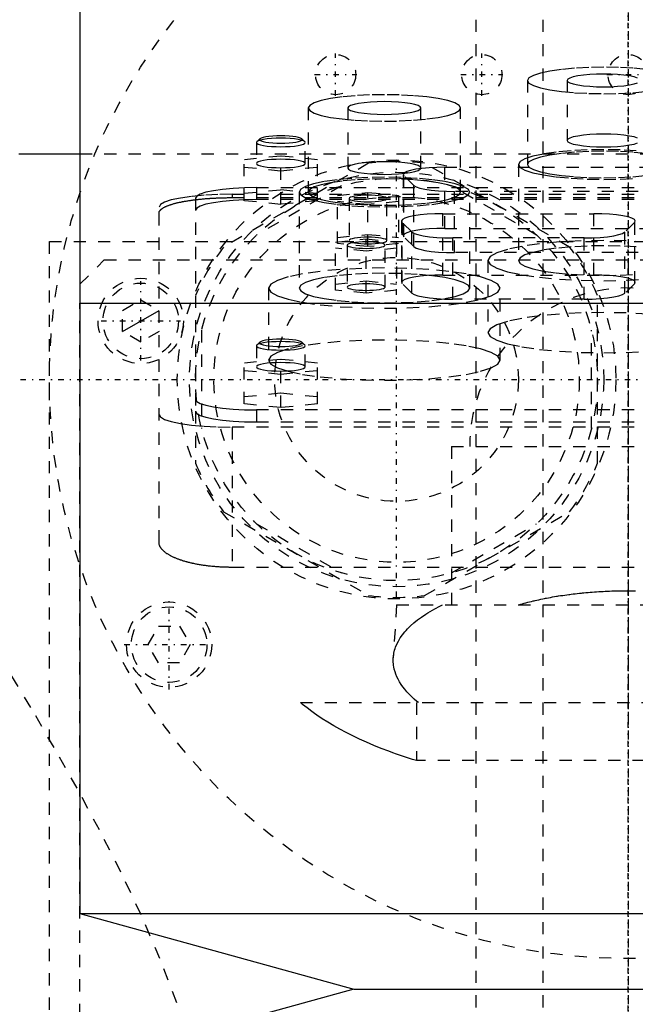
# Model space of a CAD drawing. Extents: x -120 to 120, y -123 to 443.
# Tile 6 of 9: x -50 to 1, y 249 to 330. Entities that reach past the tile are written whole.
import ezdxf

# ---------------------------------------------------------------- set-up
doc = ezdxf.new("R2010")
doc.units = 0
doc.linetypes.add('CENTER', pattern=[1.5, 0.45, -0.5, 0.05, -0.5])
doc.linetypes.add('DASHED', pattern=[2, 1, -1])
for name, color, linetype in [('AM_0', 7, 'CONTINUOUS'), ('AM_10', 7, 'CONTINUOUS'), ('AM_3', 7, 'DASHED'), ('AM_7', 7, 'CENTER')]:
    doc.layers.add(name, color=color, linetype=linetype)

msp = doc.modelspace()

# ---------------------------------------------------------------- linework, layer by layer
at = {"layer": 'AM_0', "color": 7, "linetype": 'CONTINUOUS'}
for p, q in [((-45, 356.3), (-45, 306.25)), ((-50, 318.5), (-45, 318.5)), ((-45, 306.25), (-45, 256.2)), ((-45, 306.25), (45, 306.25)), ((-45, 306.25), (0, 306.25)), ((-45, 256.2), (-22.5, 250)), ((-45, 256.2), (45, 256.2)), ((-22.5, 250), (-45, 243.8)), ((-22.5, 250), (22.5, 250))]:
    msp.add_line(p, q, dxfattribs=at)
at = {"layer": 'AM_10', "color": 7, "linetype": 'CONTINUOUS'}
msp.add_line((-41.5, 303.934), (-38.5, 305.666), dxfattribs=at)
at = {"layer": 'AM_3', "color": 6, "linetype": 'DASHED'}
for p, q in [((-7, 417.5), (-7, -97.5)), ((-12.5, 405.5), (-12.5, -56.5)), ((-8.25, 324.519), (-8.25, 317.625)), ((-5, 324.519), (-5, 319.595)), ((-26.25, 322.262), (-26.25, 315.368)), ((-23, 322.262), (-23, 317.337)), ((-17, 317.337), (-17, 322.262)), ((-13.75, 315.368), (-13.75, 322.262)), ((-30.469, 319.493), (-30.5, 319.432)), ((-30.5, 319.432), (-30.5, 317.709)), ((-30.223, 319.732), (-30.469, 319.493)), ((-26.531, 319.493), (-26.777, 319.732)), ((-26.5, 317.709), (-26.5, 319.432)), ((-45, 318.5), (45, 318.5)), ((-28.5, 318.32), (-31.5, 318.019)), ((-28.5, 314.359), (-28.5, 318.32)), ((-25.5, 318.019), (-28.5, 318.32)), ((-21.296, 317.727), (-33.204, 310.852)), ((-31.5, 314.66), (-31.5, 318.019)), ((-31.5, 317.417), (-28.5, 317.117)), ((-28.5, 317.117), (-25.5, 317.417)), ((-25.5, 314.66), (-25.5, 318.019)), ((-4.796, 310.852), (-16.704, 317.727)), ((-15.048, 317.404), (5.648, 317.404)), ((-15.048, 312.382), (-15.048, 317.404)), ((-9, 317.625), (-9, 309.747)), ((-18.448, 316.814), (-18.448, 311.791)), ((-18.396, 311.689), (-18.396, 316.711)), ((-17.585, 315.912), (-18.396, 316.711)), ((-23.509, 315.872), (-30.491, 311.841)), ((-17.585, 310.89), (-17.585, 315.912)), ((-7.509, 311.841), (-14.491, 315.872)), ((-32.5, 315.182), (-32.5, 314.91)), ((-32.5, 315.182), (32.5, 315.182)), ((-31.5, 315.262), (-28.5, 315.563)), ((-30.5, 315.733), (30.5, 315.733)), ((-30.5, 315.733), (-30.5, 314.748)), ((-28.5, 315.563), (-25.5, 315.262)), ((-27, 315.368), (-27, 307.489)), ((-23.85, 315.089), (-21.35, 315.34)), ((-23.85, 311.141), (-23.85, 315.089)), ((-21.35, 315.34), (-18.85, 315.089)), ((-21.35, 310.891), (-21.35, 315.34)), ((-18.85, 315.089), (-18.85, 311.141)), ((-14.237, 310.402), (-14.237, 315.425)), ((4.837, 315.425), (-14.237, 315.425)), ((-13, 307.489), (-13, 315.368)), ((-38.5, 286.634), (-38.5, 314.14)), ((-35.5, 314.865), (-35.5, 297.383)), ((-32.5, 314.91), (32.5, 314.91)), ((-28.5, 314.359), (-31.5, 314.66)), ((30.5, 314.748), (-30.5, 314.748)), ((-25.5, 314.66), (-28.5, 314.359)), ((-21.35, 314.337), (-23.85, 314.588)), ((-22.9, 314.839), (-22.9, 311.392)), ((-18.85, 314.588), (-21.35, 314.337)), ((-19.8, 311.392), (-19.8, 314.839)), ((-15.198, 313.584), (-2.802, 313.584)), ((-15.198, 308.561), (-15.198, 313.584)), ((-2.802, 308.561), (-2.802, 313.584)), ((-18.598, 312.994), (-18.598, 307.971)), ((-18.546, 307.868), (-18.546, 312.891)), ((-17.735, 312.092), (-18.546, 312.891)), ((0.546, 312.891), (-0.265, 312.092)), ((0.546, 307.868), (0.546, 312.891)), ((-23.85, 311.642), (-21.35, 311.893)), ((-21.35, 311.893), (-18.85, 311.642)), ((-17.735, 307.07), (-17.735, 312.092)), ((-15.048, 312.382), (5.648, 312.382)), ((-0.265, 307.07), (-0.265, 312.092)), ((-47.497, 218.3), (-47.497, 311.3)), ((-47.497, 311.3), (47.497, 311.3)), ((-24, 311.269), (-21.5, 311.52)), ((-24, 307.321), (-24, 311.269)), ((-21.35, 310.891), (-23.85, 311.141)), ((-23.05, 311.018), (-23.05, 307.572)), ((-21.5, 311.52), (-19, 311.269)), ((-21.5, 307.07), (-21.5, 311.52)), ((-18.85, 311.141), (-21.35, 310.891)), ((-19.95, 307.572), (-19.95, 311.018)), ((-19, 311.269), (-19, 307.321)), ((-17.585, 310.89), (-18.396, 311.689)), ((-14.387, 306.582), (-14.387, 311.604)), ((-3.613, 311.604), (-14.387, 311.604)), ((-3.613, 306.582), (-3.613, 311.604)), ((-21.5, 310.517), (-24, 310.768)), ((-19, 310.768), (-21.5, 310.517)), ((4.837, 310.402), (-14.237, 310.402)), ((-45, 307.8), (-43, 309.8)), ((-43, 309.8), (44, 309.8)), ((-11.5, 309.747), (-11.5, 303.838)), ((-15.198, 308.561), (-2.802, 308.561)), ((-24, 307.822), (-21.5, 308.073)), ((-21.5, 308.073), (-19, 307.822)), ((-17.735, 307.07), (-18.546, 307.868)), ((0.546, 307.868), (-0.265, 307.07)), ((-29.5, 307.489), (-29.5, 301.581)), ((-21.5, 307.07), (-24, 307.321)), ((-19, 307.321), (-21.5, 307.07)), ((-10.5, 301.581), (-10.5, 307.489)), ((-2.5, 293.125), (-2.5, 306.875)), ((-45, 221.8), (-45, 306.25)), ((-41.5, 305.666), (-40, 306.532)), ((-40, 306.532), (-38.5, 305.666)), ((-3.613, 306.582), (-14.387, 306.582)), ((-41.5, 303.934), (-41.5, 305.666)), ((-40, 303.068), (-41.5, 303.934)), ((-38.5, 303.934), (-40, 303.068)), ((-35, 304.031), (-35, 295.969)), ((-3, 295.969), (-3, 304.031)), ((-30.223, 303.056), (-30.469, 302.817)), ((-26.531, 302.817), (-26.777, 303.056)), ((-30.5, 302.756), (-30.5, 301.032)), ((-26.5, 301.032), (-26.5, 302.756)), ((-28.5, 301.643), (-31.5, 301.342)), ((-31.5, 297.99), (-31.5, 301.342)), ((-28.5, 297.689), (-28.5, 301.643)), ((-25.5, 301.342), (-28.5, 301.643)), ((-25.5, 297.99), (-25.5, 301.342)), ((-31.5, 300.741), (-28.5, 300.44)), ((-28.5, 300.44), (-25.5, 300.741)), ((-31.5, 298.591), (-28.5, 298.892)), ((-28.5, 298.892), (-25.5, 298.591)), ((-28.5, 297.689), (-31.5, 297.99)), ((-25.5, 297.99), (-28.5, 297.689)), ((-35.5, 297.383), (-35.5, 293.125)), ((30.5, 297.5), (-30.5, 297.5)), ((-30.5, 297.5), (-30.5, 296.515)), ((-30.5, 296.515), (30.5, 296.515)), ((-32.5, 296.081), (-32.5, 284.586)), ((32.5, 296.081), (-32.5, 296.081)), ((-14.5, 294.5), (-14.5, 281.5)), ((-14.5, 294.5), (14.5, 294.5)), ((-33.204, 289.148), (-21.296, 282.273)), ((-16.704, 282.273), (-4.796, 289.148)), ((-30.491, 288.159), (-23.509, 284.128)), ((-14.491, 284.128), (-7.509, 288.159)), ((32.5, 284.586), (-32.5, 284.586)), ((-19, 281.5), (-19.272, 277.154)), ((-19, 281.5), (19, 281.5)), ((-39.404, 278.25), (-38.538, 279.75)), ((-38.538, 279.75), (-36.806, 279.75)), ((-36.806, 279.75), (-35.94, 278.25)), ((-38.538, 276.75), (-39.404, 278.25)), ((-35.94, 278.25), (-36.806, 276.75)), ((-36.806, 276.75), (-38.538, 276.75)), ((-26.891, 273.5), (26.891, 273.5)), ((-17.375, 273.5), (-17.375, 268.733)), ((17.375, 268.733), (-17.375, 268.733))]:
    msp.add_line(p, q, dxfattribs=at)
for points in [[(1.472, 325.422), (0.392, 325.522), (-0.781, 325.584), (-2, 325.604), (-3.219, 325.584), (-4.392, 325.522), (-5.472, 325.422), (-6.419, 325.287), (-7.197, 325.122), (-7.774, 324.934), (-8.13, 324.731), (-8.25, 324.519), (-8.13, 324.307), (-7.774, 324.104), (-7.197, 323.916), (-6.419, 323.752), (-5.472, 323.617), (-4.392, 323.516), (-3.219, 323.455), (-2, 323.434), (-0.781, 323.455), (0.392, 323.516), (1.472, 323.617)], [(0.772, 324.719), (0.494, 324.809), (0.121, 324.888), (-0.333, 324.952), (-0.852, 325), (-1.415, 325.03), (-2, 325.04), (-2.585, 325.03), (-3.148, 325), (-3.667, 324.952), (-4.121, 324.888), (-4.494, 324.809), (-4.772, 324.719), (-4.942, 324.621), (-5, 324.519), (-4.942, 324.418), (-4.772, 324.32), (-4.494, 324.23), (-4.121, 324.151), (-3.667, 324.086), (-3.148, 324.038), (-2.585, 324.008), (-2, 323.998), (-1.415, 324.008), (-0.852, 324.038), (-0.333, 324.086), (0.121, 324.151), (0.494, 324.23), (0.772, 324.32)], [(0.772, 319.794), (0.494, 319.885), (0.121, 319.963), (-0.333, 320.028), (-0.852, 320.076), (-1.415, 320.106), (-2, 320.116), (-2.585, 320.106), (-3.148, 320.076), (-3.667, 320.028), (-4.121, 319.963), (-4.494, 319.885), (-4.772, 319.794), (-4.942, 319.697), (-5, 319.595), (-4.942, 319.493), (-4.772, 319.396), (-4.494, 319.306), (-4.121, 319.227), (-3.667, 319.162), (-3.148, 319.114), (-2.585, 319.084), (-2, 319.074), (-1.415, 319.084), (-0.852, 319.114), (-0.333, 319.162), (0.121, 319.227), (0.494, 319.306), (0.772, 319.396)], [(-30.5, 319.432), (-30.462, 319.364), (-30.348, 319.299), (-30.163, 319.239), (-29.914, 319.187), (-29.611, 319.143), (-29.265, 319.111), (-28.89, 319.092), (-28.5, 319.085), (-28.11, 319.092), (-27.735, 319.111), (-27.389, 319.143), (-27.086, 319.187), (-26.837, 319.239), (-26.652, 319.299), (-26.538, 319.364), (-26.5, 319.432)], [(-28.5, 319.78), (-28.896, 319.773), (-29.275, 319.752), (-29.625, 319.719), (-29.93, 319.675), (-30.178, 319.621), (-30.36, 319.56), (-30.469, 319.493)], [(-26.5, 319.432), (-26.538, 319.5), (-26.652, 319.565), (-26.837, 319.625), (-27.086, 319.678), (-27.389, 319.721), (-27.735, 319.753), (-28.11, 319.773), (-28.5, 319.78)], [(0.679, 318.749), (-0.634, 318.818), (-2, 318.841), (-3.366, 318.818), (-4.679, 318.749), (-5.889, 318.636), (-6.95, 318.485), (-7.82, 318.301), (-8.467, 318.091), (-8.865, 317.863), (-9, 317.625), (-8.865, 317.388), (-8.467, 317.16), (-7.82, 316.95), (-6.95, 316.766), (-5.889, 316.615), (-4.679, 316.502), (-3.366, 316.433), (-2, 316.41), (-0.634, 316.433), (0.679, 316.502)], [(1.472, 318.528), (0.392, 318.628), (-0.781, 318.69), (-2, 318.711), (-3.219, 318.69), (-4.392, 318.628), (-5.472, 318.528), (-6.419, 318.393), (-7.197, 318.228), (-7.774, 318.041), (-8.13, 317.837), (-8.25, 317.625), (-8.13, 317.414), (-7.774, 317.21), (-7.197, 317.023), (-6.419, 316.858), (-5.472, 316.723), (-4.392, 316.623), (-3.219, 316.561), (-2, 316.54), (-0.781, 316.561), (0.392, 316.623), (1.472, 316.723)], [(-28.5, 318.056), (-28.89, 318.049), (-29.265, 318.03), (-29.611, 317.998), (-29.914, 317.954), (-30.163, 317.902), (-30.348, 317.842), (-30.462, 317.777), (-30.5, 317.709)], [(-30.5, 317.709), (-30.462, 317.641), (-30.348, 317.576), (-30.163, 317.516), (-29.914, 317.463), (-29.611, 317.42), (-29.265, 317.388), (-28.89, 317.368), (-28.5, 317.362), (-28.11, 317.368), (-27.735, 317.388), (-27.389, 317.42), (-27.086, 317.463), (-26.837, 317.516), (-26.652, 317.576), (-26.538, 317.641), (-26.5, 317.709), (-26.538, 317.777), (-26.652, 317.842), (-26.837, 317.902), (-27.086, 317.954), (-27.389, 317.998), (-27.735, 318.03), (-28.11, 318.049), (-28.5, 318.056)], [(-15.048, 317.404), (-15.703, 317.393), (-16.334, 317.36), (-16.916, 317.307), (-17.429, 317.235), (-17.852, 317.148), (-18.17, 317.048), (-18.371, 316.939), (-18.447, 316.825), (-18.396, 316.711)], [(-17.585, 315.912), (-17.402, 315.799), (-17.093, 315.695), (-16.671, 315.603), (-16.152, 315.527), (-15.558, 315.471), (-14.911, 315.436), (-14.237, 315.425)], [(-32.5, 315.182), (-33.671, 315.162), (-34.796, 315.103), (-35.833, 315.007), (-36.743, 314.877), (-37.489, 314.719), (-38.043, 314.539), (-38.385, 314.344), (-38.5, 314.14)], [(-30.5, 315.733), (-31.475, 315.716), (-32.413, 315.667), (-33.278, 315.587), (-34.036, 315.479), (-34.657, 315.347), (-35.119, 315.197), (-35.404, 315.034), (-35.5, 314.865)], [(-19.8, 314.839), (-19.83, 314.891), (-19.918, 314.942), (-20.061, 314.988), (-20.254, 315.029), (-20.489, 315.062), (-20.757, 315.087), (-21.048, 315.103), (-21.35, 315.108), (-21.652, 315.103), (-21.943, 315.087), (-22.211, 315.062), (-22.446, 315.029), (-22.639, 314.988), (-22.782, 314.942), (-22.87, 314.891), (-22.9, 314.839)], [(-30.5, 314.748), (-31.475, 314.732), (-32.413, 314.682), (-33.278, 314.602), (-34.036, 314.494), (-34.657, 314.362), (-35.119, 314.212), (-35.404, 314.049), (-35.5, 313.88)], [(-22.9, 314.839), (-22.87, 314.786), (-22.782, 314.736), (-22.639, 314.689), (-22.446, 314.648), (-22.211, 314.615), (-21.943, 314.59), (-21.652, 314.575), (-21.35, 314.57), (-21.048, 314.575), (-20.757, 314.59), (-20.489, 314.615), (-20.254, 314.648), (-20.061, 314.689), (-19.918, 314.736), (-19.83, 314.786), (-19.8, 314.839)], [(-15.198, 313.584), (-15.853, 313.573), (-16.484, 313.54), (-17.066, 313.487), (-17.579, 313.415), (-18.002, 313.327), (-18.32, 313.227), (-18.521, 313.118), (-18.597, 313.005), (-18.546, 312.891)], [(0.546, 312.891), (0.597, 313.005), (0.521, 313.118), (0.32, 313.227), (0.002, 313.327), (-0.421, 313.415), (-0.934, 313.487), (-1.516, 313.54), (-2.147, 313.573), (-2.802, 313.584)], [(-15.048, 312.382), (-15.703, 312.371), (-16.334, 312.338), (-16.916, 312.285), (-17.429, 312.213), (-17.852, 312.125), (-18.17, 312.025), (-18.371, 311.916), (-18.447, 311.803), (-18.396, 311.689)], [(-17.735, 312.092), (-17.552, 311.979), (-17.243, 311.874), (-16.821, 311.782), (-16.302, 311.707), (-15.708, 311.651), (-15.061, 311.616), (-14.387, 311.604)], [(-3.613, 311.604), (-2.939, 311.616), (-2.292, 311.651), (-1.698, 311.707), (-1.179, 311.782), (-0.757, 311.874), (-0.448, 311.979), (-0.265, 312.092)], [(1.635, 311.271), (-0.147, 311.365), (-2, 311.397), (-3.853, 311.365), (-5.635, 311.271), (-7.278, 311.119), (-8.718, 310.914), (-9.899, 310.664), (-10.777, 310.378), (-11.317, 310.069), (-11.5, 309.747), (-11.317, 309.425), (-10.777, 309.116), (-9.899, 308.831), (-8.718, 308.581), (-7.278, 308.375), (-5.635, 308.223), (-3.853, 308.129), (-2, 308.097), (-0.147, 308.129), (1.635, 308.223)], [(0.679, 310.87), (-0.634, 310.939), (-2, 310.963), (-3.366, 310.939), (-4.679, 310.87), (-5.889, 310.758), (-6.95, 310.607), (-7.82, 310.422), (-8.467, 310.212), (-8.865, 309.984), (-9, 309.747), (-8.865, 309.51), (-8.467, 309.282), (-7.82, 309.072), (-6.95, 308.888), (-5.889, 308.736), (-4.679, 308.624), (-3.366, 308.555), (-2, 308.531), (-0.634, 308.555), (0.679, 308.624)], [(-17.585, 310.89), (-17.402, 310.777), (-17.093, 310.672), (-16.671, 310.58), (-16.152, 310.505), (-15.558, 310.448), (-14.911, 310.414), (-14.237, 310.402)], [(-15.198, 308.561), (-15.853, 308.55), (-16.484, 308.518), (-17.066, 308.464), (-17.579, 308.392), (-18.002, 308.305), (-18.32, 308.205), (-18.521, 308.096), (-18.597, 307.982), (-18.546, 307.868)], [(0.546, 307.868), (0.597, 307.982), (0.521, 308.096), (0.32, 308.205), (0.002, 308.305), (-0.421, 308.392), (-0.934, 308.464), (-1.516, 308.518), (-2.147, 308.55), (-2.802, 308.561)], [(-17.735, 307.07), (-17.552, 306.957), (-17.243, 306.852), (-16.821, 306.76), (-16.302, 306.684), (-15.708, 306.628), (-15.061, 306.594), (-14.387, 306.582)], [(-3.613, 306.582), (-2.939, 306.594), (-2.292, 306.628), (-1.698, 306.684), (-1.179, 306.76), (-0.757, 306.852), (-0.448, 306.957), (-0.265, 307.07)], [(1.635, 305.362), (-0.147, 305.456), (-2, 305.488), (-3.853, 305.456), (-5.635, 305.362), (-7.278, 305.21), (-8.718, 305.005), (-9.899, 304.755), (-10.777, 304.469), (-11.317, 304.16), (-11.5, 303.838), (-11.317, 303.516), (-10.777, 303.207), (-9.899, 302.922), (-8.718, 302.672), (-7.278, 302.466), (-5.635, 302.314), (-3.853, 302.22), (-2, 302.188), (-0.147, 302.22), (1.635, 302.314)], [(-30.223, 303.056), (-30.25, 302.996), (-30.21, 302.937), (-30.105, 302.881), (-29.939, 302.829), (-29.718, 302.784), (-29.451, 302.747), (-29.147, 302.72), (-28.819, 302.703), (-28.479, 302.698), (-28.139, 302.705), (-27.813, 302.722), (-27.513, 302.751), (-27.251, 302.789), (-27.037, 302.835), (-26.878, 302.888), (-26.781, 302.945), (-26.75, 303.004), (-26.785, 303.063), (-26.886, 303.12), (-27.049, 303.172), (-27.266, 303.217), (-27.531, 303.255), (-27.833, 303.283), (-28.16, 303.3), (-28.5, 303.306)], [(-28.5, 303.306), (-28.846, 303.3), (-29.179, 303.282), (-29.484, 303.253), (-29.751, 303.214), (-29.968, 303.167), (-30.128, 303.114), (-30.223, 303.056)], [(-28.5, 301.38), (-28.89, 301.373), (-29.265, 301.353), (-29.611, 301.321), (-29.914, 301.278), (-30.163, 301.225), (-30.348, 301.165), (-30.462, 301.1), (-30.5, 301.032)], [(-30.5, 301.032), (-30.462, 300.965), (-30.348, 300.899), (-30.163, 300.839), (-29.914, 300.787), (-29.611, 300.744), (-29.265, 300.711), (-28.89, 300.692), (-28.5, 300.685), (-28.11, 300.692), (-27.735, 300.711), (-27.389, 300.744), (-27.086, 300.787), (-26.837, 300.839), (-26.652, 300.899), (-26.538, 300.965), (-26.5, 301.032), (-26.538, 301.1), (-26.652, 301.165), (-26.837, 301.225), (-27.086, 301.278), (-27.389, 301.321), (-27.735, 301.353), (-28.11, 301.373), (-28.5, 301.38)], [(-35.5, 298.368), (-35.404, 298.199), (-35.119, 298.036), (-34.657, 297.886), (-34.036, 297.754), (-33.278, 297.646), (-32.413, 297.566), (-31.475, 297.517), (-30.5, 297.5)], [(-35.5, 297.383), (-35.404, 297.214), (-35.119, 297.051), (-34.657, 296.901), (-34.036, 296.769), (-33.278, 296.662), (-32.413, 296.581), (-31.475, 296.532), (-30.5, 296.515)], [(-38.5, 297.123), (-38.385, 296.92), (-38.043, 296.724), (-37.489, 296.544), (-36.743, 296.386), (-35.833, 296.257), (-34.796, 296.16), (-33.671, 296.101), (-32.5, 296.081)]]:
    msp.add_lwpolyline(points, dxfattribs=at)
for points in [[(-26.25, 322.262), (-26.13, 322.05), (-25.774, 321.847), (-25.197, 321.659), (-24.419, 321.495), (-23.472, 321.36), (-22.392, 321.259), (-21.219, 321.198), (-20, 321.177), (-18.781, 321.198), (-17.608, 321.259), (-16.528, 321.36), (-15.581, 321.495), (-14.803, 321.659), (-14.226, 321.847), (-13.87, 322.05), (-13.75, 322.262), (-13.87, 322.474), (-14.226, 322.677), (-14.803, 322.865), (-15.581, 323.03), (-16.528, 323.165), (-17.608, 323.265), (-18.781, 323.327), (-20, 323.347), (-21.219, 323.327), (-22.392, 323.265), (-23.472, 323.165), (-24.419, 323.03), (-25.197, 322.865), (-25.774, 322.677), (-26.13, 322.474)], [(-23, 322.262), (-22.942, 322.161), (-22.772, 322.063), (-22.494, 321.973), (-22.121, 321.894), (-21.667, 321.829), (-21.148, 321.781), (-20.585, 321.751), (-20, 321.741), (-19.415, 321.751), (-18.852, 321.781), (-18.333, 321.829), (-17.879, 321.894), (-17.506, 321.973), (-17.228, 322.063), (-17.058, 322.161), (-17, 322.262), (-17.058, 322.364), (-17.228, 322.462), (-17.506, 322.552), (-17.879, 322.631), (-18.333, 322.695), (-18.852, 322.743), (-19.415, 322.773), (-20, 322.783), (-20.585, 322.773), (-21.148, 322.743), (-21.667, 322.695), (-22.121, 322.631), (-22.494, 322.552), (-22.772, 322.462), (-22.942, 322.364)], [(-26.75, 319.678), (-26.784, 319.738), (-26.883, 319.795), (-27.045, 319.847), (-27.263, 319.893), (-27.528, 319.931), (-27.83, 319.959), (-28.159, 319.976), (-28.5, 319.982), (-28.841, 319.976), (-29.17, 319.959), (-29.472, 319.931), (-29.737, 319.893), (-29.955, 319.847), (-30.117, 319.795), (-30.216, 319.738), (-30.25, 319.678), (-30.216, 319.619), (-30.117, 319.562), (-29.955, 319.51), (-29.737, 319.464), (-29.472, 319.426), (-29.17, 319.398), (-28.841, 319.38), (-28.5, 319.375), (-28.159, 319.38), (-27.83, 319.398), (-27.528, 319.426), (-27.263, 319.464), (-27.045, 319.51), (-26.883, 319.562), (-26.784, 319.619)], [(-23, 317.337), (-22.942, 317.236), (-22.772, 317.138), (-22.494, 317.048), (-22.121, 316.969), (-21.667, 316.904), (-21.148, 316.856), (-20.585, 316.826), (-20, 316.816), (-19.415, 316.826), (-18.852, 316.856), (-18.333, 316.904), (-17.879, 316.969), (-17.506, 317.048), (-17.228, 317.138), (-17.058, 317.236), (-17, 317.337), (-17.058, 317.439), (-17.228, 317.537), (-17.506, 317.627), (-17.879, 317.706), (-18.333, 317.77), (-18.852, 317.819), (-19.415, 317.848), (-20, 317.858), (-20.585, 317.848), (-21.148, 317.819), (-21.667, 317.77), (-22.121, 317.706), (-22.494, 317.627), (-22.772, 317.537), (-22.942, 317.439)], [(-27, 315.368), (-26.865, 315.13), (-26.467, 314.902), (-25.82, 314.692), (-24.95, 314.508), (-23.889, 314.357), (-22.679, 314.245), (-21.366, 314.175), (-20, 314.152), (-18.634, 314.175), (-17.321, 314.245), (-16.111, 314.357), (-15.05, 314.508), (-14.18, 314.692), (-13.533, 314.902), (-13.135, 315.13), (-13, 315.368), (-13.135, 315.605), (-13.533, 315.833), (-14.18, 316.043), (-15.05, 316.227), (-16.111, 316.378), (-17.321, 316.491), (-18.634, 316.56), (-20, 316.583), (-21.366, 316.56), (-22.679, 316.491), (-23.889, 316.378), (-24.95, 316.227), (-25.82, 316.043), (-26.467, 315.833), (-26.865, 315.605)], [(-26.25, 315.368), (-26.13, 315.156), (-25.774, 314.952), (-25.197, 314.765), (-24.419, 314.6), (-23.472, 314.465), (-22.392, 314.365), (-21.219, 314.303), (-20, 314.282), (-18.781, 314.303), (-17.608, 314.365), (-16.528, 314.465), (-15.581, 314.6), (-14.803, 314.765), (-14.226, 314.952), (-13.87, 315.156), (-13.75, 315.368), (-13.87, 315.579), (-14.226, 315.783), (-14.803, 315.971), (-15.581, 316.135), (-16.528, 316.27), (-17.608, 316.37), (-18.781, 316.432), (-20, 316.453), (-21.219, 316.432), (-22.392, 316.37), (-23.472, 316.27), (-24.419, 316.135), (-25.197, 315.971), (-25.774, 315.783), (-26.13, 315.579)], [(-19.95, 311.018), (-19.98, 311.071), (-20.068, 311.121), (-20.211, 311.168), (-20.404, 311.209), (-20.639, 311.242), (-20.907, 311.267), (-21.198, 311.282), (-21.5, 311.288), (-21.802, 311.282), (-22.093, 311.267), (-22.361, 311.242), (-22.596, 311.209), (-22.789, 311.168), (-22.932, 311.121), (-23.02, 311.071), (-23.05, 311.018), (-23.02, 310.966), (-22.932, 310.915), (-22.789, 310.869), (-22.596, 310.828), (-22.361, 310.795), (-22.093, 310.77), (-21.802, 310.754), (-21.5, 310.749), (-21.198, 310.754), (-20.907, 310.77), (-20.639, 310.795), (-20.404, 310.828), (-20.211, 310.869), (-20.068, 310.915), (-19.98, 310.966)], [(-19.8, 311.392), (-19.83, 311.444), (-19.918, 311.495), (-20.061, 311.541), (-20.254, 311.582), (-20.489, 311.616), (-20.757, 311.641), (-21.048, 311.656), (-21.35, 311.661), (-21.652, 311.656), (-21.943, 311.641), (-22.211, 311.616), (-22.446, 311.582), (-22.639, 311.541), (-22.782, 311.495), (-22.87, 311.444), (-22.9, 311.392), (-22.87, 311.339), (-22.782, 311.289), (-22.639, 311.242), (-22.446, 311.202), (-22.211, 311.168), (-21.943, 311.143), (-21.652, 311.128), (-21.35, 311.123), (-21.048, 311.128), (-20.757, 311.143), (-20.489, 311.168), (-20.254, 311.202), (-20.061, 311.242), (-19.918, 311.289), (-19.83, 311.339)], [(-29.5, 307.489), (-29.317, 307.167), (-28.777, 306.858), (-27.899, 306.573), (-26.718, 306.323), (-25.278, 306.118), (-23.635, 305.965), (-21.853, 305.871), (-20, 305.839), (-18.147, 305.871), (-16.365, 305.965), (-14.722, 306.118), (-13.282, 306.323), (-12.101, 306.573), (-11.223, 306.858), (-10.683, 307.167), (-10.5, 307.489), (-10.683, 307.811), (-11.223, 308.12), (-12.101, 308.406), (-13.282, 308.656), (-14.722, 308.861), (-16.365, 309.013), (-18.147, 309.107), (-20, 309.139), (-21.853, 309.107), (-23.635, 309.013), (-25.278, 308.861), (-26.718, 308.656), (-27.899, 308.406), (-28.777, 308.12), (-29.317, 307.811)], [(-27, 307.489), (-26.865, 307.252), (-26.467, 307.024), (-25.82, 306.814), (-24.95, 306.63), (-23.889, 306.478), (-22.679, 306.366), (-21.366, 306.297), (-20, 306.274), (-18.634, 306.297), (-17.321, 306.366), (-16.111, 306.478), (-15.05, 306.63), (-14.18, 306.814), (-13.533, 307.024), (-13.135, 307.252), (-13, 307.489), (-13.135, 307.726), (-13.533, 307.954), (-14.18, 308.164), (-15.05, 308.349), (-16.111, 308.5), (-17.321, 308.612), (-18.634, 308.681), (-20, 308.705), (-21.366, 308.681), (-22.679, 308.612), (-23.889, 308.5), (-24.95, 308.349), (-25.82, 308.164), (-26.467, 307.954), (-26.865, 307.726)], [(-19.95, 307.572), (-19.98, 307.624), (-20.068, 307.675), (-20.211, 307.721), (-20.404, 307.762), (-20.639, 307.795), (-20.907, 307.82), (-21.198, 307.836), (-21.5, 307.841), (-21.802, 307.836), (-22.093, 307.82), (-22.361, 307.795), (-22.596, 307.762), (-22.789, 307.721), (-22.932, 307.675), (-23.02, 307.624), (-23.05, 307.572), (-23.02, 307.519), (-22.932, 307.469), (-22.789, 307.422), (-22.596, 307.381), (-22.361, 307.348), (-22.093, 307.323), (-21.802, 307.308), (-21.5, 307.302), (-21.198, 307.308), (-20.907, 307.323), (-20.639, 307.348), (-20.404, 307.381), (-20.211, 307.422), (-20.068, 307.469), (-19.98, 307.519)], [(-26.5, 302.756), (-26.538, 302.824), (-26.652, 302.889), (-26.837, 302.949), (-27.086, 303.001), (-27.389, 303.045), (-27.735, 303.077), (-28.11, 303.096), (-28.5, 303.103), (-28.89, 303.096), (-29.265, 303.077), (-29.611, 303.045), (-29.914, 303.001), (-30.163, 302.949), (-30.348, 302.889), (-30.462, 302.824), (-30.5, 302.756), (-30.462, 302.688), (-30.348, 302.623), (-30.163, 302.563), (-29.914, 302.51), (-29.611, 302.467), (-29.265, 302.435), (-28.89, 302.415), (-28.5, 302.408), (-28.11, 302.415), (-27.735, 302.435), (-27.389, 302.467), (-27.086, 302.51), (-26.837, 302.563), (-26.652, 302.623), (-26.538, 302.688)], [(-29.5, 301.581), (-29.317, 301.259), (-28.777, 300.949), (-27.899, 300.664), (-26.718, 300.414), (-25.278, 300.209), (-23.635, 300.057), (-21.853, 299.963), (-20, 299.931), (-18.147, 299.963), (-16.365, 300.057), (-14.722, 300.209), (-13.282, 300.414), (-12.101, 300.664), (-11.223, 300.949), (-10.683, 301.259), (-10.5, 301.581), (-10.683, 301.903), (-11.223, 302.212), (-12.101, 302.497), (-13.282, 302.747), (-14.722, 302.952), (-16.365, 303.105), (-18.147, 303.199), (-20, 303.23), (-21.853, 303.199), (-23.635, 303.105), (-25.278, 302.952), (-26.718, 302.747), (-27.899, 302.497), (-28.777, 302.212), (-29.317, 301.903)]]:
    msp.add_lwpolyline(points, close=True, dxfattribs=at)
for points in [[(-38.5, 313.644, 0), (-38.5, 313.653, 0), (-38.499, 313.671, 0), (-38.496, 313.689, 0), (-38.495, 313.699, 0), (-38.493, 313.708, 0), (-38.488, 313.726, 0), (-38.482, 313.744, 0), (-38.475, 313.762, 0), (-38.466, 313.781, 0), (-38.456, 313.799, 0), (-38.451, 313.808, 0), (-38.445, 313.818, 0), (-38.433, 313.836, 0), (-38.419, 313.854, 0), (-38.404, 313.873, 0), (-38.388, 313.891, 0), (-38.371, 313.909, 0), (-38.361, 313.919, 0), (-38.352, 313.928, 0), (-38.332, 313.946, 0), (-38.31, 313.964, 0), (-38.299, 313.973, 0), (-38.288, 313.982, 0), (-38.264, 314, 0), (-38.238, 314.018, 0), (-38.225, 314.027, 0), (-38.212, 314.036, 0), (-38.184, 314.054, 0), (-38.155, 314.072, 0), (-38.125, 314.09, 0), (-38.093, 314.107, 0), (-38.06, 314.125, 0), (-38.044, 314.134, 0), (-38.026, 314.142, 0), (-37.991, 314.16, 0), (-37.955, 314.177, 0), (-37.917, 314.194, 0), (-37.878, 314.211, 0), (-37.839, 314.227, 0), (-37.818, 314.236, 0), (-37.797, 314.244, 0), (-37.755, 314.26, 0), (-37.712, 314.277, 0), (-37.668, 314.293, 0), (-37.622, 314.309, 0), (-37.576, 314.325, 0), (-37.552, 314.332, 0), (-37.528, 314.34, 0), (-37.48, 314.356, 0), (-37.43, 314.371, 0), (-37.38, 314.386, 0), (-37.329, 314.401, 0), (-37.277, 314.415, 0), (-37.25, 314.423, 0), (-37.224, 314.43, 0), (-37.17, 314.444, 0), (-37.115, 314.458, 0), (-37.06, 314.472, 0), (-37.004, 314.485, 0), (-36.947, 314.499, 0), (-36.918, 314.505, 0), (-36.89, 314.512, 0), (-36.832, 314.525, 0), (-36.773, 314.537, 0), (-36.743, 314.544, 0), (-36.714, 314.55, 0), (-36.653, 314.562, 0), (-36.592, 314.574, 0), (-36.561, 314.58, 0), (-36.529, 314.586, 0), (-36.466, 314.598, 0), (-36.401, 314.61, 0), (-36.336, 314.621, 0), (-36.269, 314.633, 0), (-36.201, 314.644, 0), (-36.167, 314.65, 0), (-36.133, 314.655, 0), (-36.063, 314.666, 0), (-35.992, 314.677, 0), (-35.921, 314.687, 0), (-35.849, 314.697, 0), (-35.775, 314.708, 0), (-35.738, 314.713, 0), (-35.701, 314.718, 0), (-35.626, 314.727, 0), (-35.551, 314.737, 0), (-35.474, 314.746, 0), (-35.397, 314.755, 0), (-35.319, 314.764, 0), (-35.28, 314.768, 0), (-35.24, 314.772, 0), (-35.161, 314.781, 0), (-35.081, 314.789, 0), (-35.001, 314.796, 0), (-34.919, 314.804, 0), (-34.838, 314.811, 0), (-34.797, 314.815, 0), (-34.756, 314.818, 0), (-34.673, 314.825, 0), (-34.59, 314.832, 0), (-34.506, 314.838, 0), (-34.422, 314.844, 0), (-34.338, 314.85, 0), (-34.296, 314.853, 0), (-34.253, 314.855, 0), (-34.168, 314.861, 0), (-34.083, 314.866, 0), (-34.04, 314.868, 0), (-33.998, 314.87, 0), (-33.912, 314.875, 0), (-33.826, 314.879, 0), (-33.783, 314.881, 0), (-33.74, 314.883, 0), (-33.654, 314.887, 0), (-33.568, 314.89, 0), (-33.482, 314.893, 0), (-33.396, 314.896, 0), (-33.309, 314.898, 0), (-33.266, 314.9, 0), (-33.223, 314.901, 0), (-33.137, 314.903, 0), (-33.052, 314.904, 0), (-32.966, 314.906, 0), (-32.881, 314.907, 0), (-32.795, 314.908, 0), (-32.753, 314.909, 0), (-32.711, 314.909, 0), (-32.626, 314.909, 0), (-32.542, 314.91, 0), (-32.5, 314.91, 0)], [(-36.41, 247.014, 0), (-37.036, 248.859, 0), (-38.423, 252.5, 0), (-39.965, 256.079, 0), (-41.63, 259.599, 0), (-43.392, 263.06, 0), (-45.227, 266.464, 0), (-46.165, 268.143, 0), (-47.112, 269.808, 0), (-49.027, 273.088, 0), (-50.953, 276.298, 0), (-52.872, 279.435, 0), (-54.769, 282.491, 0), (-56.627, 285.461, 0), (-57.538, 286.912, 0), (-58.435, 288.339, 0), (-60.178, 291.119, 0), (-61.845, 293.794, 0), (-62.647, 295.09, 0)], [(-32.5, 284.586, 0), (-32.542, 284.586, 0), (-32.627, 284.587, 0), (-32.712, 284.587, 0), (-32.755, 284.588, 0), (-32.797, 284.589, 0), (-32.883, 284.59, 0), (-32.969, 284.593, 0), (-33.055, 284.595, 0), (-33.142, 284.598, 0), (-33.228, 284.601, 0), (-33.271, 284.603, 0), (-33.315, 284.605, 0), (-33.401, 284.61, 0), (-33.488, 284.614, 0), (-33.575, 284.62, 0), (-33.661, 284.625, 0), (-33.748, 284.631, 0), (-33.791, 284.635, 0), (-33.834, 284.638, 0), (-33.92, 284.645, 0), (-34.007, 284.653, 0), (-34.05, 284.656, 0), (-34.092, 284.66, 0), (-34.178, 284.669, 0), (-34.263, 284.678, 0), (-34.306, 284.682, 0), (-34.348, 284.687, 0), (-34.433, 284.697, 0), (-34.517, 284.707, 0), (-34.601, 284.717, 0), (-34.685, 284.728, 0), (-34.768, 284.74, 0), (-34.809, 284.746, 0), (-34.85, 284.751, 0), (-34.932, 284.764, 0), (-35.013, 284.776, 0), (-35.094, 284.789, 0), (-35.174, 284.803, 0), (-35.253, 284.817, 0), (-35.293, 284.824, 0), (-35.332, 284.831, 0), (-35.41, 284.846, 0), (-35.488, 284.861, 0), (-35.564, 284.876, 0), (-35.64, 284.892, 0), (-35.715, 284.908, 0), (-35.752, 284.916, 0), (-35.789, 284.924, 0), (-35.862, 284.941, 0), (-35.935, 284.958, 0), (-36.006, 284.976, 0), (-36.077, 284.993, 0), (-36.146, 285.011, 0), (-36.181, 285.021, 0), (-36.215, 285.03, 0), (-36.282, 285.048, 0), (-36.349, 285.067, 0), (-36.414, 285.086, 0), (-36.479, 285.106, 0), (-36.542, 285.125, 0), (-36.574, 285.135, 0), (-36.605, 285.145, 0), (-36.666, 285.165, 0), (-36.726, 285.185, 0), (-36.755, 285.195, 0), (-36.785, 285.205, 0), (-36.843, 285.226, 0), (-36.901, 285.247, 0), (-36.93, 285.258, 0), (-36.959, 285.269, 0), (-37.015, 285.291, 0), (-37.071, 285.313, 0), (-37.126, 285.335, 0), (-37.181, 285.358, 0), (-37.234, 285.381, 0), (-37.261, 285.393, 0), (-37.287, 285.405, 0), (-37.339, 285.429, 0), (-37.39, 285.453, 0), (-37.44, 285.477, 0), (-37.489, 285.502, 0), (-37.537, 285.527, 0), (-37.561, 285.54, 0), (-37.584, 285.552, 0), (-37.63, 285.578, 0), (-37.675, 285.604, 0), (-37.719, 285.63, 0), (-37.762, 285.656, 0), (-37.804, 285.682, 0), (-37.825, 285.696, 0), (-37.845, 285.709, 0), (-37.885, 285.736, 0), (-37.923, 285.763, 0), (-37.96, 285.791, 0), (-37.996, 285.818, 0), (-38.031, 285.846, 0), (-38.048, 285.86, 0), (-38.065, 285.874, 0), (-38.097, 285.902, 0), (-38.129, 285.93, 0), (-38.159, 285.958, 0), (-38.188, 285.987, 0), (-38.215, 286.015, 0), (-38.228, 286.029, 0), (-38.241, 286.044, 0), (-38.266, 286.073, 0), (-38.29, 286.101, 0), (-38.301, 286.116, 0), (-38.312, 286.13, 0), (-38.334, 286.159, 0), (-38.353, 286.188, 0), (-38.363, 286.203, 0), (-38.372, 286.217, 0), (-38.389, 286.246, 0), (-38.405, 286.275, 0), (-38.42, 286.304, 0), (-38.434, 286.333, 0), (-38.446, 286.362, 0), (-38.452, 286.377, 0), (-38.457, 286.391, 0), (-38.466, 286.42, 0), (-38.475, 286.449, 0), (-38.482, 286.478, 0), (-38.488, 286.506, 0), (-38.493, 286.535, 0), (-38.495, 286.549, 0), (-38.496, 286.563, 0), (-38.499, 286.592, 0), (-38.5, 286.62, 0), (-38.5, 286.634, 0)], [(-9.024, 281.5, 0), (-8.954, 281.521, 0), (-8.813, 281.562, 0), (-8.67, 281.602, 0), (-8.598, 281.622, 0), (-8.526, 281.642, 0), (-8.38, 281.681, 0), (-8.233, 281.719, 0), (-8.084, 281.757, 0), (-7.934, 281.794, 0), (-7.782, 281.831, 0), (-7.706, 281.849, 0), (-7.629, 281.866, 0), (-7.475, 281.902, 0), (-7.32, 281.936, 0), (-7.163, 281.97, 0), (-7.005, 282.002, 0), (-6.846, 282.035, 0), (-6.766, 282.05, 0), (-6.685, 282.066, 0), (-6.524, 282.097, 0), (-6.361, 282.127, 0), (-6.28, 282.141, 0), (-6.198, 282.156, 0), (-6.033, 282.184, 0), (-5.867, 282.212, 0), (-5.784, 282.226, 0), (-5.701, 282.239, 0), (-5.533, 282.265, 0), (-5.365, 282.291, 0), (-5.195, 282.315, 0), (-5.025, 282.339, 0), (-4.854, 282.362, 0), (-4.768, 282.373, 0), (-4.682, 282.384, 0), (-4.51, 282.405, 0), (-4.337, 282.426, 0), (-4.163, 282.446, 0), (-3.989, 282.465, 0), (-3.814, 282.483, 0), (-3.726, 282.491, 0), (-3.638, 282.5, 0), (-3.462, 282.516, 0), (-3.286, 282.532, 0), (-3.109, 282.547, 0), (-2.932, 282.561, 0), (-2.755, 282.574, 0), (-2.666, 282.58, 0), (-2.577, 282.586, 0), (-2.4, 282.598, 0), (-2.222, 282.608, 0), (-2.043, 282.618, 0), (-1.865, 282.627, 0), (-1.687, 282.635, 0), (-1.598, 282.639, 0), (-1.509, 282.642, 0), (-1.331, 282.649, 0), (-1.152, 282.655, 0), (-0.974, 282.659, 0), (-0.797, 282.663, 0), (-0.619, 282.667, 0), (-0.53, 282.668, 0), (-0.442, 282.669, 0), (-0.265, 282.671, 0), (-0.088, 282.671, 0), (0, 282.672, 0), (0.088, 282.671, 0), (0.265, 282.671, 0), (0.442, 282.669, 0), (0.53, 282.668, 0), (0.619, 282.667, 0)], [(-19.272, 277.154, 0), (-19.261, 277.284, 0), (-19.222, 277.541, 0), (-19.162, 277.794, 0), (-19.124, 277.918, 0), (-19.08, 278.043, 0), (-18.977, 278.292, 0), (-18.849, 278.543, 0), (-18.698, 278.795, 0), (-18.522, 279.046, 0), (-18.322, 279.296, 0), (-18.212, 279.421, 0), (-18.096, 279.544, 0), (-17.847, 279.791, 0), (-17.573, 280.034, 0), (-17.275, 280.273, 0), (-16.954, 280.508, 0), (-16.61, 280.739, 0), (-16.429, 280.852, 0), (-16.244, 280.964, 0), (-15.856, 281.183, 0), (-15.449, 281.396, 0), (-15.238, 281.5, 0)], [(-17.213, 273.5, 0), (-17.33, 273.595, 0), (-17.553, 273.788, 0), (-17.764, 273.984, 0), (-17.865, 274.082, 0), (-17.963, 274.181, 0), (-18.148, 274.381, 0), (-18.32, 274.583, 0), (-18.478, 274.787, 0), (-18.622, 274.992, 0), (-18.752, 275.198, 0), (-18.812, 275.301, 0), (-18.868, 275.404, 0), (-18.97, 275.612, 0), (-19.057, 275.819, 0), (-19.129, 276.027, 0), (-19.187, 276.234, 0), (-19.231, 276.44, 0), (-19.247, 276.543, 0), (-19.26, 276.646, 0), (-19.275, 276.85, 0), (-19.276, 277.053, 0), (-19.272, 277.154, 0)], [(-17.375, 268.733, 0), (-17.704, 268.836, 0), (-18.357, 269.048, 0), (-19.001, 269.27, 0), (-19.319, 269.384, 0), (-19.635, 269.499, 0), (-20.256, 269.737, 0), (-20.864, 269.983, 0), (-21.457, 270.236, 0), (-22.035, 270.496, 0), (-22.594, 270.762, 0), (-22.868, 270.898, 0), (-23.136, 271.035, 0), (-23.658, 271.312, 0), (-24.16, 271.594, 0), (-24.642, 271.88, 0), (-25.101, 272.17, 0), (-25.539, 272.463, 0), (-25.75, 272.61, 0), (-25.954, 272.758, 0), (-26.347, 273.054, 0), (-26.716, 273.351, 0), (-26.891, 273.5, 0)]]:
    msp.add_polyline3d(points, dxfattribs=at)
for centre, radius in [((0, 300), 47.5), ((-24, 325), 1.65), ((-12, 325), 1.65), ((0, 325), 1.65), ((-19, 300), 18), ((-19, 300), 17), ((-19, 300), 16.5), ((-19, 300), 15), ((-19, 300), 10), ((-40, 304.8), 3.5), ((-40, 304.8), 3.1), ((-37.672, 278.25), 3.5), ((-37.672, 278.25), 3.1)]:
    msp.add_circle(centre, radius, dxfattribs=at)
for centre, radius, start, end in [((-19, 300), 17.875, 82.61986, 97.38014), ((-19, 300), 17.875, 142.61986, 157.38014), ((-19, 300), 17.875, 22.61986, 37.38014), ((0, 294.5), 13, 0, 180), ((-19, 300), 17.875, 202.61986, 217.38014), ((-19, 300), 17.875, 322.61986, 337.38014), ((-19, 300), 17.875, 262.61986, 277.38014)]:
    msp.add_arc(centre, radius, start, end, dxfattribs=at)
at = {"layer": 'AM_7', "color": 4, "linetype": 'CENTER'}
for p, q in [((0, 443.25), (0, -123.25)), ((0, 410.462), (0, 301.288)), ((0, -18.4), (0, 386.4)), ((-24, 323.267), (-24, 326.733)), ((-12, 323.267), (-12, 326.733)), ((-25.732, 325), (-22.267, 325)), ((-13.732, 325), (-10.267, 325)), ((-1.732, 325), (1.733, 325)), ((-19, 282.15), (-19, 317.85)), ((0, 311.212), (0, 202.037)), ((0, 309.2), (0, 271.8)), ((-40, 301.545), (-40, 308.055)), ((-43.255, 304.8), (-36.745, 304.8)), ((-49.875, 300), (49.875, 300)), ((-37.672, 274.575), (-37.672, 281.925)), ((-41.347, 278.25), (-33.997, 278.25))]:
    msp.add_line(p, q, dxfattribs=at)

doc.saveas('drawing.dxf')
